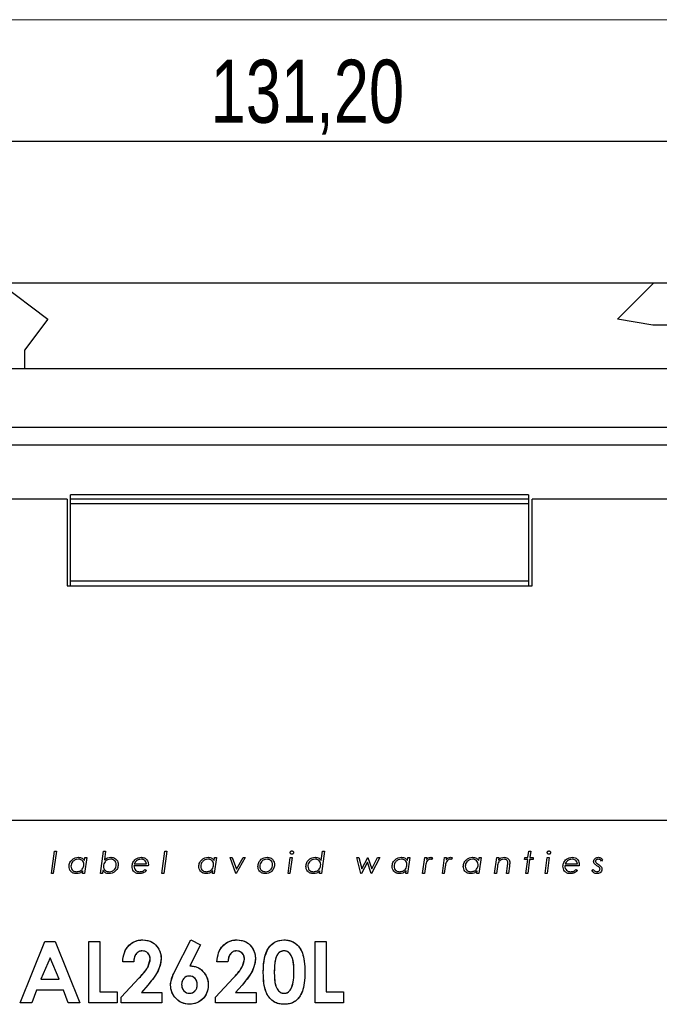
# Model space of a CAD drawing. Header units: millimetres. Extents: x -83 to 830, y 10 to 584.
# Tile 16 of 23: x 162 to 233, y 475 to 584. Entities that reach past the tile are written whole.
import ezdxf

# ---------------------------------------------------------------- set-up
doc = ezdxf.new("R2010")
doc.units = ezdxf.units.MM
doc.header["$LTSCALE"] = 2
doc.layers.add('FORMAT', color=7, linetype='Continuous')
doc.styles.add('SLDTEXTSTYLE0', font='TXT', dxfattribs={"width": 0.75})
doc.dimstyles.new('SLDDIMSTYLE0', dxfattribs={"dimtxt": 7, "dimasz": 6.604, "dimexe": 0, "dimexo": 0.0625, "dimgap": 1.75, "dimtad": 1, "dimlfac": 0.5, "dimrnd": 1e-09, "dimzin": 12, "dimdsep": 46, "dimtxsty": 'SLDTEXTSTYLE0', "dimsah": 1, "dimcen": 0.09, "dimadec": 0, "dimazin": 3, "dimtfac": 1, "dimtofl": 0, "dimtmove": 0, "dimatfit": 3, "dimfxl": 1, "dimfrac": 2, "dimtolj": 1, "dimtzin": 12, "dimarcsym": 0})
doc.dimstyles.new('SLDDIMSTYLE1', dxfattribs={"dimtxt": 7, "dimasz": 6.604, "dimexe": 0, "dimexo": 0.0625, "dimgap": 1.75, "dimtad": 1, "dimlfac": 0.5, "dimrnd": 1e-09, "dimzin": 12, "dimdsep": 46, "dimtxsty": 'SLDTEXTSTYLE0', "dimsah": 1, "dimcen": 0.09, "dimadec": 0, "dimazin": 3, "dimtfac": 1, "dimtmove": 0, "dimatfit": 0, "dimfxl": 1, "dimfrac": 2, "dimtolj": 1, "dimtzin": 12, "dimarcsym": 0})

# ---------------------------------------------------------------- blocks, each defined once
blk = doc.blocks.new('_D_2')
at = {"layer": 'FORMAT'}
for p, q in [((62.04, 523.18), (62.04, 572.54)), ((324.44, 523.18), (324.44, 572.54)), ((62.04, 570.54), (324.44, 570.54))]:
    blk.add_line(p, q, dxfattribs=at)
for points in [[(62.04, 570.54), (68.64, 569.52), (68.64, 571.55)], [(324.44, 570.54), (317.84, 571.55), (317.84, 569.52)]]:
    blk.add_solid(points, dxfattribs=at)
at = {"layer": 'FORMAT', "insert": (183.38, 579.56), "char_height": 7, "attachment_point": 1, "style": 'SLDTEXTSTYLE0'}
blk.add_mtext('131,20', dxfattribs=at)
blk = doc.blocks.new('_D_4')
at = {"layer": 'FORMAT'}
for p, q in [((108.1, 554.78), (108.1, 567.48)), ((248.54, 554.78), (106.1, 554.78)), ((108.1, 554.78), (108.1, 538.78)), ((108.1, 538.78), (108.1, 526.08))]:
    blk.add_line(p, q, dxfattribs=at)
for points in [[(108.1, 554.78), (109.11, 561.39), (107.08, 561.39)], [(108.1, 538.78), (107.08, 532.18), (109.11, 532.18)]]:
    blk.add_solid(points, dxfattribs=at)
at = {"layer": 'FORMAT', "insert": (99.07, 539.95), "char_height": 7, "attachment_point": 1, "rotation": 90, "style": 'SLDTEXTSTYLE0'}
blk.add_mtext('8,00', dxfattribs=at)

msp = doc.modelspace()

# ---------------------------------------------------------------- linework, layer by layer
at = {"color": 8, "linetype": 'Continuous', "lineweight": 18}
msp.add_line((10, 584), (830, 584), dxfattribs=at)
at = {"color": 7, "linetype": 'Continuous', "lineweight": 25}
for p, q in [((160.021, 554.785), (165.321, 550.785)), ((228.521, 550.785), (232.521, 554.785)), ((235.327, 554.785), (232.521, 554.785)), ((165.321, 550.785), (162.721, 547.34)), ((232.449, 550.105), (228.521, 550.785)), ((235.327, 550.105), (232.449, 550.105)), ((162.721, 547.34), (162.721, 545.307)), ((152.061, 545.307), (235.327, 545.307)), ((133.541, 538.785), (250.541, 538.785)), ((324.441, 536.785), (62.041, 536.785)), ((218.641, 531.285), (167.841, 531.285)), ((167.841, 530.785), (167.841, 531.285)), ((218.641, 531.285), (218.641, 530.785)), ((167.441, 530.785), (117.441, 530.785)), ((167.441, 530.785), (167.441, 521.185)), ((218.641, 530.785), (167.841, 530.785)), ((167.841, 530.285), (167.841, 530.785)), ((167.841, 521.685), (167.841, 530.285)), ((218.641, 530.285), (167.841, 530.285)), ((218.641, 530.785), (218.641, 530.285)), ((218.641, 530.285), (218.641, 521.685)), ((219.041, 521.185), (219.041, 530.785)), ((269.041, 530.785), (219.041, 530.785)), ((167.441, 521.185), (219.041, 521.185)), ((167.841, 521.185), (167.841, 521.685)), ((218.641, 521.685), (167.841, 521.685)), ((218.641, 521.685), (218.641, 521.185)), ((267.167, 495.142), (119.167, 495.142)), ((165.707, 489.281), (166.052, 491.742)), ((166.269, 491.742), (165.923, 489.281)), ((166.052, 491.742), (166.269, 491.742)), ((171.159, 489.281), (171.504, 491.742)), ((171.504, 491.742), (171.721, 491.742)), ((171.721, 491.742), (171.584, 490.766)), ((177.965, 489.281), (178.31, 491.742)), ((178.527, 491.742), (178.182, 489.281)), ((178.31, 491.742), (178.527, 491.742)), ((195.659, 490.709), (195.804, 491.742)), ((196.021, 491.742), (195.676, 489.281)), ((195.804, 491.742), (196.021, 491.742)), ((218.59, 491.035), (218.689, 491.742)), ((218.689, 491.742), (218.906, 491.742)), ((218.906, 491.742), (218.807, 491.035)), ((169.373, 490.71), (169.419, 491.035)), ((169.636, 491.035), (169.387, 489.281)), ((169.419, 491.035), (169.636, 491.035)), ((183.773, 490.71), (183.819, 491.035)), ((184.036, 491.035), (183.787, 489.281)), ((183.819, 491.035), (184.036, 491.035)), ((185.559, 491.035), (185.785, 491.035)), ((186.174, 489.281), (185.559, 491.035)), ((185.785, 491.035), (186.234, 489.753)), ((187.22, 491.035), (186.205, 489.281)), ((186.234, 489.753), (186.977, 491.035)), ((186.977, 491.035), (187.22, 491.035)), ((191.965, 489.281), (192.214, 491.035)), ((192.431, 491.035), (192.182, 489.281)), ((192.214, 491.035), (192.431, 491.035)), ((199.59, 491.035), (199.811, 491.035)), ((200.063, 489.281), (199.59, 491.035)), ((199.811, 491.035), (200.144, 489.804)), ((200.774, 490.532), (200.102, 489.281)), ((200.144, 489.804), (200.805, 491.035)), ((201.193, 489.281), (200.774, 490.532)), ((200.805, 491.035), (200.836, 491.035)), ((200.836, 491.035), (201.251, 489.789)), ((202.136, 491.035), (201.223, 489.281)), ((201.251, 489.789), (201.897, 491.035)), ((201.897, 491.035), (202.136, 491.035)), ((205.225, 490.71), (205.271, 491.035)), ((205.488, 491.035), (205.239, 489.281)), ((205.271, 491.035), (205.488, 491.035)), ((206.888, 489.281), (207.137, 491.035)), ((207.137, 491.035), (207.354, 491.035)), ((207.354, 491.035), (207.323, 490.82)), ((207.996, 491.02), (207.889, 490.816)), ((209.091, 489.281), (209.34, 491.035)), ((209.34, 491.035), (209.557, 491.035)), ((209.557, 491.035), (209.526, 490.82)), ((210.199, 491.02), (210.092, 490.816)), ((213.126, 490.71), (213.173, 491.035)), ((213.389, 491.035), (213.14, 489.281)), ((213.173, 491.035), (213.389, 491.035)), ((214.882, 489.281), (215.131, 491.035)), ((215.131, 491.035), (215.348, 491.035)), ((215.348, 491.035), (215.307, 490.746)), ((218.224, 490.819), (218.251, 491.035)), ((218.561, 490.819), (218.224, 490.819)), ((218.251, 491.035), (218.59, 491.035)), ((218.347, 489.281), (218.561, 490.819)), ((218.777, 490.819), (218.563, 489.281)), ((219.151, 490.819), (218.777, 490.819)), ((218.807, 491.035), (219.177, 491.035)), ((219.177, 491.035), (219.151, 490.819)), ((220.488, 489.281), (220.737, 491.035)), ((220.954, 491.035), (220.705, 489.281)), ((220.737, 491.035), (220.954, 491.035)), ((226.871, 490.822), (226.748, 490.638)), ((169.17, 489.281), (169.208, 489.547)), ((171.423, 489.617), (171.376, 489.281)), ((176.458, 490.112), (174.87, 490.112)), ((174.909, 490.327), (176.254, 490.327)), ((176.1, 489.712), (176.254, 489.589)), ((183.57, 489.281), (183.608, 489.547)), ((195.459, 489.281), (195.497, 489.549)), ((205.022, 489.281), (205.06, 489.547)), ((207.211, 490.027), (207.105, 489.281)), ((209.414, 490.027), (209.308, 489.281)), ((212.924, 489.281), (212.962, 489.547)), ((215.207, 490.043), (215.099, 489.281)), ((216.205, 489.281), (216.319, 490.09)), ((216.536, 490.09), (216.422, 489.281)), ((224.28, 490.112), (222.691, 490.112)), ((222.73, 490.327), (224.076, 490.327)), ((223.922, 489.712), (224.076, 489.589)), ((225.687, 489.54), (225.825, 489.704)), ((165.923, 489.281), (165.707, 489.281)), ((169.387, 489.281), (169.17, 489.281)), ((171.376, 489.281), (171.159, 489.281)), ((178.182, 489.281), (177.965, 489.281)), ((183.787, 489.281), (183.57, 489.281)), ((186.205, 489.281), (186.174, 489.281)), ((192.182, 489.281), (191.965, 489.281)), ((195.676, 489.281), (195.459, 489.281)), ((200.102, 489.281), (200.063, 489.281)), ((201.223, 489.281), (201.193, 489.281)), ((205.239, 489.281), (205.022, 489.281)), ((207.105, 489.281), (206.888, 489.281)), ((209.308, 489.281), (209.091, 489.281)), ((213.14, 489.281), (212.924, 489.281)), ((215.099, 489.281), (214.882, 489.281)), ((216.422, 489.281), (216.205, 489.281)), ((218.563, 489.281), (218.347, 489.281)), ((220.705, 489.281), (220.488, 489.281)), ((179.448, 478.508), (181.176, 481.903)), ((181.176, 481.903), (182.256, 481.355)), ((162.241, 474.929), (164.989, 481.729)), ((164.989, 481.729), (166.121, 481.729)), ((166.121, 481.729), (168.867, 474.929)), ((169.87, 481.729), (171.09, 481.729)), ((169.87, 474.929), (169.87, 481.729)), ((171.09, 481.729), (171.09, 476.149)), ((182.256, 481.355), (181.071, 479.026)), ((194.977, 481.729), (196.198, 481.729)), ((194.977, 474.929), (194.977, 481.729)), ((196.198, 481.729), (196.198, 476.149)), ((165.554, 479.905), (164.535, 477.544)), ((166.573, 477.544), (165.554, 479.905)), ((174.839, 479.462), (173.618, 479.462)), ((185.3, 479.462), (184.08, 479.462)), ((164.535, 477.544), (166.573, 477.544)), ((173.444, 475.547), (175.457, 477.69)), ((183.906, 475.547), (185.919, 477.69)), ((164.072, 476.324), (163.544, 474.929)), ((167.035, 476.324), (164.072, 476.324)), ((167.563, 474.929), (167.035, 476.324)), ((176.399, 476.875), (175.689, 476.062)), ((186.86, 476.875), (186.15, 476.062)), ((171.09, 476.149), (173.008, 476.149)), ((173.008, 476.149), (173.008, 474.929)), ((173.444, 474.929), (173.444, 475.547)), ((175.689, 476.062), (177.977, 476.062)), ((177.977, 476.062), (177.977, 474.929)), ((183.906, 474.929), (183.906, 475.547)), ((186.15, 476.062), (188.439, 476.062)), ((188.439, 476.062), (188.439, 474.929)), ((196.198, 476.149), (198.116, 476.149)), ((198.116, 476.149), (198.116, 474.929)), ((163.544, 474.929), (162.241, 474.929)), ((168.867, 474.929), (167.563, 474.929)), ((173.008, 474.929), (169.87, 474.929)), ((177.977, 474.929), (173.444, 474.929)), ((188.439, 474.929), (183.906, 474.929)), ((198.116, 474.929), (194.977, 474.929))]:
    msp.add_line(p, q, dxfattribs=at)
at = {"color": 7, "linetype": 'Continuous', "flags": 128}
for points in [[(174.839, 479.462), (173.618, 479.462), (173.618, 479.462), (173.639, 479.739), (173.678, 480), (173.734, 480.247), (173.808, 480.478), (173.899, 480.693), (174.008, 480.895), (174.135, 481.08), (174.279, 481.251), (174.437, 481.403), (174.606, 481.537), (174.787, 481.648), (174.978, 481.74), (175.179, 481.812), (175.392, 481.862), (175.615, 481.893), (175.85, 481.903), (175.85, 481.903), (176.137, 481.887), (176.407, 481.838), (176.659, 481.755), (176.893, 481.639), (177.108, 481.492), (177.302, 481.316), (177.471, 481.11), (177.618, 480.876), (177.738, 480.627), (177.822, 480.375), (177.874, 480.12), (177.89, 479.864), (177.89, 479.864), (177.885, 479.709), (177.87, 479.552), (177.845, 479.391), (177.81, 479.228), (177.765, 479.062), (177.71, 478.893), (177.645, 478.72), (177.57, 478.545), (177.481, 478.365), (177.377, 478.176), (177.255, 477.98), (177.118, 477.776), (176.962, 477.562), (176.791, 477.341), (176.603, 477.112), (176.399, 476.875), (176.399, 476.875), (175.689, 476.062), (175.689, 476.062), (177.977, 476.062), (177.977, 476.062), (177.977, 474.929), (177.977, 474.929), (173.444, 474.929), (173.444, 474.929), (173.444, 475.547), (173.444, 475.547), (175.457, 477.69), (175.457, 477.69), (175.632, 477.878), (175.792, 478.056), (175.937, 478.225), (176.065, 478.386), (176.179, 478.536), (176.277, 478.676), (176.36, 478.808), (176.429, 478.929), (176.533, 479.158), (176.61, 479.376), (176.655, 479.583), (176.67, 479.778), (176.67, 479.778), (176.655, 479.966), (176.607, 480.136), (176.529, 480.29), (176.42, 480.426), (176.287, 480.538), (176.137, 480.618), (175.967, 480.666), (175.78, 480.683), (175.78, 480.683), (175.683, 480.677), (175.591, 480.662), (175.502, 480.636), (175.418, 480.601), (175.337, 480.554), (175.261, 480.497), (175.189, 480.431), (175.121, 480.354), (175.058, 480.268), (175.004, 480.176), (174.957, 480.075), (174.918, 479.967), (174.887, 479.852), (174.863, 479.729), (174.847, 479.6), (174.839, 479.462)], [(181.176, 481.903), (182.256, 481.355), (182.256, 481.355), (181.071, 479.026), (181.071, 479.026), (181.281, 479.017), (181.482, 478.988), (181.676, 478.939), (181.861, 478.872), (182.038, 478.785), (182.208, 478.679), (182.369, 478.552), (182.523, 478.408), (182.663, 478.248), (182.784, 478.079), (182.888, 477.902), (182.971, 477.714), (183.036, 477.518), (183.084, 477.311), (183.111, 477.096), (183.121, 476.871), (183.121, 476.871), (183.111, 476.655), (183.083, 476.445), (183.035, 476.245), (182.968, 476.054), (182.883, 475.87), (182.778, 475.694), (182.654, 475.528), (182.511, 475.37), (182.354, 475.226), (182.191, 475.1), (182.019, 474.995), (181.839, 474.908), (181.651, 474.841), (181.455, 474.792), (181.251, 474.764), (181.039, 474.754), (181.039, 474.754), (180.819, 474.764), (180.608, 474.795), (180.406, 474.846), (180.213, 474.916), (180.03, 475.006), (179.856, 475.118), (179.692, 475.249), (179.537, 475.4), (179.397, 475.565), (179.274, 475.735), (179.171, 475.911), (179.086, 476.093), (179.021, 476.281), (178.974, 476.475), (178.946, 476.675), (178.936, 476.881), (178.936, 476.881), (178.942, 477.04), (178.959, 477.199), (178.988, 477.359), (179.028, 477.52), (179.053, 477.605), (179.087, 477.702), (179.13, 477.81), (179.179, 477.928), (179.235, 478.056), (179.299, 478.197), (179.369, 478.346), (179.448, 478.508), (179.448, 478.508), (181.176, 481.903)], [(185.3, 479.462), (184.08, 479.462), (184.08, 479.462), (184.1, 479.739), (184.14, 480), (184.196, 480.247), (184.269, 480.478), (184.36, 480.693), (184.469, 480.895), (184.596, 481.08), (184.741, 481.251), (184.899, 481.403), (185.067, 481.537), (185.249, 481.648), (185.439, 481.74), (185.641, 481.812), (185.853, 481.862), (186.077, 481.893), (186.311, 481.903), (186.311, 481.903), (186.599, 481.887), (186.868, 481.838), (187.12, 481.755), (187.355, 481.639), (187.57, 481.492), (187.763, 481.316), (187.932, 481.11), (188.079, 480.876), (188.199, 480.627), (188.284, 480.375), (188.335, 480.12), (188.352, 479.864), (188.352, 479.864), (188.346, 479.709), (188.331, 479.552), (188.307, 479.391), (188.271, 479.228), (188.226, 479.062), (188.172, 478.893), (188.106, 478.72), (188.032, 478.545), (187.943, 478.365), (187.838, 478.176), (187.717, 477.98), (187.579, 477.776), (187.424, 477.562), (187.252, 477.341), (187.064, 477.112), (186.86, 476.875), (186.86, 476.875), (186.15, 476.062), (186.15, 476.062), (188.439, 476.062), (188.439, 476.062), (188.439, 474.929), (188.439, 474.929), (183.906, 474.929), (183.906, 474.929), (183.906, 475.547), (183.906, 475.547), (185.919, 477.69), (185.919, 477.69), (186.093, 477.878), (186.254, 478.056), (186.398, 478.225), (186.526, 478.386), (186.641, 478.536), (186.739, 478.676), (186.822, 478.808), (186.89, 478.929), (186.995, 479.158), (187.071, 479.376), (187.116, 479.583), (187.131, 479.778), (187.131, 479.778), (187.116, 479.966), (187.068, 480.136), (186.991, 480.29), (186.882, 480.426), (186.748, 480.538), (186.599, 480.618), (186.428, 480.666), (186.242, 480.683), (186.242, 480.683), (186.145, 480.677), (186.052, 480.662), (185.964, 480.636), (185.879, 480.601), (185.799, 480.554), (185.723, 480.497), (185.65, 480.431), (185.582, 480.354), (185.52, 480.268), (185.465, 480.176), (185.419, 480.075), (185.379, 479.967), (185.348, 479.852), (185.325, 479.729), (185.309, 479.6), (185.3, 479.462)], [(191.513, 481.903), (191.69, 481.898), (191.861, 481.88), (192.025, 481.851), (192.183, 481.812), (192.336, 481.76), (192.482, 481.697), (192.621, 481.622), (192.754, 481.537), (192.881, 481.44), (193.001, 481.33), (193.112, 481.208), (193.216, 481.075), (193.313, 480.929), (193.403, 480.771), (193.484, 480.602), (193.559, 480.42), (193.626, 480.222), (193.683, 480.007), (193.732, 479.773), (193.773, 479.521), (193.804, 479.249), (193.826, 478.959), (193.84, 478.652), (193.844, 478.326), (193.844, 478.326), (193.84, 477.996), (193.826, 477.686), (193.803, 477.394), (193.772, 477.12), (193.731, 476.867), (193.682, 476.631), (193.623, 476.413), (193.555, 476.216), (193.48, 476.033), (193.399, 475.864), (193.31, 475.706), (193.217, 475.562), (193.117, 475.43), (193.01, 475.31), (192.897, 475.204), (192.779, 475.108), (192.653, 475.025), (192.52, 474.953), (192.378, 474.893), (192.228, 474.843), (192.07, 474.805), (191.904, 474.776), (191.731, 474.76), (191.549, 474.754), (191.549, 474.754), (191.366, 474.76), (191.192, 474.776), (191.026, 474.805), (190.866, 474.843), (190.714, 474.893), (190.568, 474.955), (190.43, 475.027), (190.301, 475.11), (190.178, 475.205), (190.063, 475.311), (189.952, 475.43), (189.85, 475.559), (189.755, 475.7), (189.666, 475.852), (189.584, 476.017), (189.51, 476.193), (189.443, 476.385), (189.384, 476.595), (189.335, 476.825), (189.296, 477.074), (189.264, 477.342), (189.241, 477.63), (189.228, 477.936), (189.223, 478.262), (189.223, 478.262), (189.232, 478.714), (189.259, 479.134), (189.302, 479.522), (189.364, 479.877), (189.441, 480.2), (189.538, 480.492), (189.651, 480.751), (189.782, 480.978), (189.782, 480.978), (189.945, 481.195), (190.124, 481.383), (190.317, 481.542), (190.526, 481.671), (190.75, 481.774), (190.989, 481.846), (191.244, 481.888), (191.513, 481.903)], [(164.989, 481.729), (166.121, 481.729), (166.121, 481.729), (168.867, 474.929), (168.867, 474.929), (167.563, 474.929), (167.563, 474.929), (167.035, 476.324), (167.035, 476.324), (164.072, 476.324), (164.072, 476.324), (163.544, 474.929), (163.544, 474.929), (162.241, 474.929), (162.241, 474.929), (164.989, 481.729)], [(169.87, 481.729), (171.09, 481.729), (171.09, 481.729), (171.09, 476.149), (171.09, 476.149), (173.008, 476.149), (173.008, 476.149), (173.008, 474.929), (173.008, 474.929), (169.87, 474.929), (169.87, 474.929), (169.87, 481.729)], [(191.543, 480.683), (191.384, 480.669), (191.235, 480.629), (191.094, 480.564), (190.963, 480.471), (190.902, 480.414), (190.844, 480.347), (190.79, 480.271), (190.741, 480.185), (190.695, 480.09), (190.651, 479.986), (190.613, 479.872), (190.577, 479.748), (190.546, 479.613), (190.519, 479.462), (190.496, 479.297), (190.478, 479.117), (190.463, 478.923), (190.452, 478.713), (190.447, 478.488), (190.444, 478.248), (190.444, 478.248), (190.449, 477.938), (190.463, 477.653), (190.488, 477.393), (190.52, 477.159), (190.564, 476.947), (190.616, 476.762), (190.678, 476.601), (190.749, 476.467), (190.828, 476.351), (190.914, 476.251), (191.004, 476.167), (191.101, 476.097), (191.203, 476.044), (191.31, 476.006), (191.425, 475.983), (191.543, 475.975), (191.543, 475.975), (191.658, 475.982), (191.765, 476.003), (191.867, 476.04), (191.964, 476.092), (192.054, 476.157), (192.139, 476.238), (192.216, 476.333), (192.288, 476.442), (192.288, 476.442), (192.367, 476.595), (192.435, 476.77), (192.493, 476.971), (192.54, 477.194), (192.576, 477.442), (192.603, 477.713), (192.618, 478.007), (192.623, 478.326), (192.623, 478.326), (192.619, 478.647), (192.604, 478.944), (192.581, 479.214), (192.549, 479.458), (192.506, 479.676), (192.455, 479.868), (192.393, 480.034), (192.322, 480.174), (192.245, 480.293), (192.16, 480.396), (192.072, 480.484), (191.978, 480.556), (191.877, 480.612), (191.771, 480.651), (191.66, 480.674), (191.543, 480.683)], [(194.977, 481.729), (196.198, 481.729), (196.198, 481.729), (196.198, 476.149), (196.198, 476.149), (198.116, 476.149), (198.116, 476.149), (198.116, 474.929), (198.116, 474.929), (194.977, 474.929), (194.977, 474.929), (194.977, 481.729)], [(165.554, 479.905), (164.535, 477.544), (164.535, 477.544), (166.573, 477.544), (166.573, 477.544), (165.554, 479.905)], [(181.012, 477.893), (180.838, 477.876), (180.679, 477.825), (180.534, 477.74), (180.403, 477.62), (180.296, 477.476), (180.218, 477.315), (180.172, 477.137), (180.157, 476.941), (180.157, 476.941), (180.173, 476.744), (180.221, 476.565), (180.301, 476.4), (180.414, 476.253), (180.549, 476.131), (180.695, 476.044), (180.85, 475.993), (181.016, 475.975), (181.016, 475.975), (181.192, 475.993), (181.354, 476.043), (181.504, 476.129), (181.64, 476.249), (181.755, 476.394), (181.835, 476.559), (181.884, 476.74), (181.9, 476.941), (181.9, 476.941), (181.884, 477.137), (181.838, 477.315), (181.757, 477.476), (181.647, 477.62), (181.512, 477.74), (181.362, 477.825), (181.195, 477.876), (181.012, 477.893)]]:
    msp.add_lwpolyline(points, dxfattribs=at)
at = {"color": 7, "linetype": 'Continuous', "lineweight": 25}
for points, knots in [([(192.211, 491.589), (192.214, 491.616), (192.221, 491.67), (192.271, 491.73), (192.331, 491.768), (192.374, 491.771), (192.396, 491.773)], [0, 0, 0, 0, 0.2796704, 0.5591129, 0.7795396, 1, 1, 1, 1]), ([(192.396, 491.773), (192.423, 491.77), (192.478, 491.764), (192.537, 491.713), (192.575, 491.653), (192.579, 491.61), (192.58, 491.589)], [0, 0, 0, 0, 0.2794477, 0.5593194, 0.7796101, 1, 1, 1, 1]), ([(220.734, 491.589), (220.737, 491.616), (220.744, 491.67), (220.794, 491.73), (220.855, 491.768), (220.897, 491.771), (220.919, 491.773)], [0, 0, 0, 0, 0.279649, 0.5591339, 0.7794545, 1, 1, 1, 1]), ([(220.919, 491.773), (220.946, 491.77), (221.001, 491.764), (221.06, 491.713), (221.098, 491.653), (221.102, 491.61), (221.104, 491.589)], [0, 0, 0, 0, 0.2794558, 0.5592544, 0.7796038, 1, 1, 1, 1]), ([(167.664, 490.061), (167.683, 490.211), (167.721, 490.51), (168.008, 490.831), (168.339, 491.034), (168.574, 491.055), (168.692, 491.065)], [0, 0, 0, 0, 0.27935249, 0.55920471, 0.77957866, 1, 1, 1, 1]), ([(168.677, 490.85), (168.561, 490.837), (168.327, 490.81), (168.066, 490.6), (167.903, 490.342), (167.887, 490.159), (167.879, 490.067)], [0, 0, 0, 0, 0.279629, 0.5594018, 0.7796055, 1, 1, 1, 1]), ([(169.309, 490.265), (169.299, 490.356), (169.28, 490.538), (169.103, 490.734), (168.891, 490.836), (168.749, 490.846), (168.677, 490.85)], [0, 0, 0, 0, 0.27956428, 0.55877032, 0.7791294, 1, 1, 1, 1]), ([(168.692, 491.065), (168.847, 491.049), (169.124, 491.02), (169.297, 490.805), (169.373, 490.71)], [0, 0, 0, 0, 0.5592973, 1, 1, 1, 1]), ([(172.282, 490.85), (172.165, 490.837), (171.931, 490.812), (171.664, 490.603), (171.511, 490.337), (171.493, 490.153), (171.485, 490.061)], [0, 0, 0, 0, 0.2799291, 0.5590955, 0.7794831, 1, 1, 1, 1]), ([(171.584, 490.766), (171.699, 490.862), (171.905, 491.032), (172.169, 491.055), (172.286, 491.065)], [0, 0, 0, 0, 0.559375, 1, 1, 1, 1]), ([(172.913, 490.249), (172.904, 490.341), (172.886, 490.525), (172.713, 490.729), (172.499, 490.836), (172.355, 490.845), (172.282, 490.85)], [0, 0, 0, 0, 0.2798119, 0.5589107, 0.7791826, 1, 1, 1, 1]), ([(172.286, 491.065), (172.409, 491.054), (172.655, 491.032), (172.94, 490.821), (173.106, 490.544), (173.121, 490.351), (173.128, 490.254)], [0, 0, 0, 0, 0.2800726, 0.5594039, 0.7795034, 1, 1, 1, 1]), ([(174.654, 490.067), (174.676, 490.215), (174.72, 490.511), (174.996, 490.84), (175.333, 491.032), (175.566, 491.054), (175.683, 491.065)], [0, 0, 0, 0, 0.2793316, 0.5591051, 0.7795537, 1, 1, 1, 1]), ([(175.672, 490.85), (175.579, 490.843), (175.394, 490.828), (175.163, 490.7), (174.995, 490.528), (174.937, 490.394), (174.909, 490.327)], [0, 0, 0, 0, 0.2799669, 0.5596802, 0.7797909, 1, 1, 1, 1]), ([(176.254, 490.327), (176.242, 490.409), (176.218, 490.572), (176.055, 490.745), (175.865, 490.838), (175.736, 490.846), (175.672, 490.85)], [0, 0, 0, 0, 0.2795296, 0.5588429, 0.7792314, 1, 1, 1, 1]), ([(175.683, 491.065), (175.801, 491.053), (176.037, 491.029), (176.3, 490.813), (176.449, 490.545), (176.463, 490.36), (176.47, 490.267)], [0, 0, 0, 0, 0.2797241, 0.5591578, 0.7793991, 1, 1, 1, 1]), ([(182.064, 490.061), (182.083, 490.211), (182.121, 490.51), (182.408, 490.831), (182.739, 491.034), (182.974, 491.055), (183.092, 491.065)], [0, 0, 0, 0, 0.27935218, 0.55920409, 0.77956963, 1, 1, 1, 1]), ([(183.077, 490.85), (182.961, 490.837), (182.727, 490.81), (182.466, 490.6), (182.303, 490.342), (182.287, 490.159), (182.279, 490.067)], [0, 0, 0, 0, 0.27964132, 0.55940509, 0.77960306, 1, 1, 1, 1]), ([(183.709, 490.265), (183.699, 490.356), (183.68, 490.538), (183.503, 490.734), (183.291, 490.836), (183.149, 490.846), (183.077, 490.85)], [0, 0, 0, 0, 0.2795671, 0.5587659, 0.7791272, 1, 1, 1, 1]), ([(183.092, 491.065), (183.247, 491.049), (183.524, 491.02), (183.697, 490.805), (183.773, 490.71)], [0, 0, 0, 0, 0.5592973, 1, 1, 1, 1]), ([(188.624, 490.058), (188.642, 490.207), (188.68, 490.506), (188.956, 490.84), (189.295, 491.033), (189.53, 491.054), (189.648, 491.065)], [0, 0, 0, 0, 0.2795683, 0.5590519, 0.7795182, 1, 1, 1, 1]), ([(189.641, 490.85), (189.525, 490.836), (189.293, 490.809), (189.02, 490.612), (188.864, 490.348), (188.847, 490.165), (188.839, 490.074)], [0, 0, 0, 0, 0.2798817, 0.5593321, 0.7795849, 1, 1, 1, 1]), ([(190.254, 490.245), (190.245, 490.335), (190.227, 490.516), (190.063, 490.722), (189.854, 490.832), (189.712, 490.844), (189.641, 490.85)], [0, 0, 0, 0, 0.2798525, 0.5589524, 0.7793777, 1, 1, 1, 1]), ([(189.648, 491.065), (189.769, 491.052), (190.013, 491.024), (190.291, 490.807), (190.446, 490.528), (190.462, 490.336), (190.47, 490.24)], [0, 0, 0, 0, 0.2798322, 0.5591776, 0.7794562, 1, 1, 1, 1]), ([(192.396, 491.404), (192.369, 491.407), (192.314, 491.413), (192.253, 491.463), (192.217, 491.524), (192.213, 491.567), (192.211, 491.589)], [0, 0, 0, 0, 0.2797033, 0.559318, 0.7796025, 1, 1, 1, 1]), ([(192.58, 491.589), (192.577, 491.561), (192.571, 491.507), (192.521, 491.446), (192.46, 491.41), (192.417, 491.406), (192.396, 491.404)], [0, 0, 0, 0, 0.2795342, 0.5594633, 0.7797189, 1, 1, 1, 1]), ([(193.953, 490.061), (193.971, 490.21), (194.009, 490.508), (194.293, 490.829), (194.622, 491.033), (194.856, 491.055), (194.973, 491.065)], [0, 0, 0, 0, 0.27939485, 0.55927166, 0.77960837, 1, 1, 1, 1]), ([(194.966, 490.85), (194.85, 490.837), (194.616, 490.81), (194.355, 490.6), (194.192, 490.342), (194.176, 490.159), (194.168, 490.067)], [0, 0, 0, 0, 0.2796549, 0.5594438, 0.7796472, 1, 1, 1, 1]), ([(195.597, 490.264), (195.587, 490.355), (195.568, 490.537), (195.392, 490.734), (195.18, 490.836), (195.037, 490.845), (194.966, 490.85)], [0, 0, 0, 0, 0.2795784, 0.5587764, 0.7791651, 1, 1, 1, 1]), ([(194.973, 491.065), (195.128, 491.048), (195.406, 491.016), (195.582, 490.803), (195.659, 490.709)], [0, 0, 0, 0, 0.5587734, 1, 1, 1, 1]), ([(203.516, 490.061), (203.535, 490.211), (203.573, 490.51), (203.86, 490.831), (204.192, 491.034), (204.427, 491.055), (204.544, 491.065)], [0, 0, 0, 0, 0.27935218, 0.55920409, 0.77956963, 1, 1, 1, 1]), ([(204.53, 490.85), (204.413, 490.837), (204.18, 490.81), (203.918, 490.6), (203.755, 490.342), (203.739, 490.159), (203.731, 490.067)], [0, 0, 0, 0, 0.27964132, 0.55940509, 0.77960306, 1, 1, 1, 1]), ([(205.161, 490.265), (205.152, 490.356), (205.132, 490.538), (204.955, 490.734), (204.743, 490.836), (204.601, 490.846), (204.53, 490.85)], [0, 0, 0, 0, 0.2795671, 0.5587659, 0.7791272, 1, 1, 1, 1]), ([(204.544, 491.065), (204.699, 491.049), (204.976, 491.02), (205.149, 490.805), (205.225, 490.71)], [0, 0, 0, 0, 0.5592973, 1, 1, 1, 1]), ([(207.75, 490.85), (207.705, 490.845), (207.615, 490.834), (207.459, 490.739), (207.269, 490.477), (207.234, 490.207), (207.211, 490.027)], [0, 0, 0, 0, 0.1249611, 0.2502459, 0.4992922, 1, 1, 1, 1]), ([(207.323, 490.82), (207.398, 490.895), (207.53, 491.031), (207.717, 491.055), (207.799, 491.065)], [0, 0, 0, 0, 0.5595792, 1, 1, 1, 1]), ([(207.889, 490.816), (207.863, 490.826), (207.819, 490.843), (207.771, 490.848), (207.75, 490.85)], [0, 0, 0, 0, 0.5604277, 1, 1, 1, 1]), ([(207.799, 491.065), (207.837, 491.062), (207.905, 491.057), (207.968, 491.031), (207.996, 491.02)], [0, 0, 0, 0, 0.5597741, 1, 1, 1, 1]), ([(209.953, 490.85), (209.908, 490.845), (209.818, 490.834), (209.662, 490.739), (209.472, 490.477), (209.437, 490.207), (209.414, 490.027)], [0, 0, 0, 0, 0.1249611, 0.2502459, 0.4992922, 1, 1, 1, 1]), ([(209.526, 490.82), (209.601, 490.895), (209.733, 491.031), (209.92, 491.055), (210.002, 491.065)], [0, 0, 0, 0, 0.5595792, 1, 1, 1, 1]), ([(210.092, 490.816), (210.067, 490.826), (210.022, 490.843), (209.974, 490.848), (209.953, 490.85)], [0, 0, 0, 0, 0.5604277, 1, 1, 1, 1]), ([(210.002, 491.065), (210.04, 491.062), (210.108, 491.057), (210.171, 491.031), (210.199, 491.02)], [0, 0, 0, 0, 0.5597741, 1, 1, 1, 1]), ([(211.417, 490.061), (211.436, 490.211), (211.475, 490.51), (211.762, 490.831), (212.093, 491.034), (212.328, 491.055), (212.446, 491.065)], [0, 0, 0, 0, 0.2793476, 0.559195, 0.7795732, 1, 1, 1, 1]), ([(212.431, 490.85), (212.315, 490.837), (212.081, 490.81), (211.82, 490.6), (211.657, 490.342), (211.641, 490.159), (211.633, 490.067)], [0, 0, 0, 0, 0.279636, 0.5594135, 0.7796073, 1, 1, 1, 1]), ([(213.063, 490.265), (213.053, 490.356), (213.034, 490.538), (212.856, 490.734), (212.645, 490.836), (212.502, 490.846), (212.431, 490.85)], [0, 0, 0, 0, 0.27957007, 0.55879196, 0.77915561, 1, 1, 1, 1]), ([(212.446, 491.065), (212.601, 491.049), (212.878, 491.02), (213.05, 490.805), (213.126, 490.71)], [0, 0, 0, 0, 0.5592813, 1, 1, 1, 1]), ([(215.934, 490.85), (215.82, 490.836), (215.594, 490.809), (215.277, 490.517), (215.233, 490.223), (215.207, 490.043)], [0, 0, 0, 0, 0.2800736, 0.5590884, 1, 1, 1, 1]), ([(215.307, 490.746), (215.408, 490.846), (215.589, 491.024), (215.839, 491.053), (215.949, 491.065)], [0, 0, 0, 0, 0.5599248, 1, 1, 1, 1]), ([(216.356, 490.465), (216.349, 490.526), (216.336, 490.647), (216.217, 490.776), (216.076, 490.842), (215.981, 490.847), (215.934, 490.85)], [0, 0, 0, 0, 0.27951941, 0.5586527, 0.779069, 1, 1, 1, 1]), ([(215.949, 491.065), (216.04, 491.058), (216.223, 491.044), (216.44, 490.891), (216.559, 490.682), (216.569, 490.538), (216.574, 490.466)], [0, 0, 0, 0, 0.2802751, 0.5594691, 0.7794006, 1, 1, 1, 1]), ([(220.919, 491.404), (220.892, 491.407), (220.837, 491.413), (220.776, 491.463), (220.74, 491.524), (220.736, 491.567), (220.734, 491.589)], [0, 0, 0, 0, 0.2797855, 0.5593816, 0.7796007, 1, 1, 1, 1]), ([(221.104, 491.589), (221.1, 491.561), (221.094, 491.507), (221.044, 491.446), (220.983, 491.41), (220.94, 491.406), (220.919, 491.404)], [0, 0, 0, 0, 0.2795342, 0.5594633, 0.7797189, 1, 1, 1, 1]), ([(222.476, 490.067), (222.498, 490.215), (222.542, 490.511), (222.818, 490.84), (223.154, 491.032), (223.388, 491.054), (223.505, 491.065)], [0, 0, 0, 0, 0.2793362, 0.5591143, 0.77955, 1, 1, 1, 1]), ([(223.494, 490.85), (223.401, 490.843), (223.216, 490.828), (222.985, 490.7), (222.817, 490.528), (222.759, 490.394), (222.73, 490.327)], [0, 0, 0, 0, 0.2799942, 0.559705, 0.779793, 1, 1, 1, 1]), ([(224.076, 490.327), (224.064, 490.409), (224.039, 490.572), (223.877, 490.745), (223.686, 490.838), (223.558, 490.846), (223.494, 490.85)], [0, 0, 0, 0, 0.2795328, 0.558872, 0.779263, 1, 1, 1, 1]), ([(223.505, 491.065), (223.623, 491.053), (223.858, 491.029), (224.122, 490.813), (224.271, 490.545), (224.284, 490.36), (224.291, 490.267)], [0, 0, 0, 0, 0.279743, 0.5591535, 0.7794026, 1, 1, 1, 1]), ([(225.879, 490.601), (225.889, 490.674), (225.91, 490.821), (226.062, 490.972), (226.233, 491.054), (226.349, 491.062), (226.406, 491.065)], [0, 0, 0, 0, 0.2789497, 0.5586385, 0.7791132, 1, 1, 1, 1]), ([(225.951, 490.381), (225.927, 490.419), (225.886, 490.487), (225.881, 490.566), (225.879, 490.601)], [0, 0, 0, 0, 0.5596097, 1, 1, 1, 1]), ([(226.385, 490.85), (226.346, 490.847), (226.268, 490.84), (226.177, 490.78), (226.108, 490.705), (226.099, 490.644), (226.094, 490.614)], [0, 0, 0, 0, 0.280403, 0.5603818, 0.7807063, 1, 1, 1, 1]), ([(226.094, 490.614), (226.098, 490.587), (226.104, 490.538), (226.133, 490.499), (226.146, 490.482)], [0, 0, 0, 0, 0.5589751, 1, 1, 1, 1]), ([(226.748, 490.638), (226.694, 490.703), (226.598, 490.819), (226.45, 490.841), (226.385, 490.85)], [0, 0, 0, 0, 0.5604652, 1, 1, 1, 1]), ([(226.406, 491.065), (226.457, 491.062), (226.559, 491.055), (226.729, 490.98), (226.817, 490.882), (226.871, 490.822)], [0, 0, 0, 0, 0.2802348, 0.5601897, 1, 1, 1, 1]), ([(168.5, 489.25), (168.377, 489.261), (168.132, 489.284), (167.848, 489.496), (167.686, 489.772), (167.671, 489.965), (167.664, 490.061)], [0, 0, 0, 0, 0.2800227, 0.5593957, 0.7794738, 1, 1, 1, 1]), ([(167.879, 490.067), (167.888, 489.975), (167.906, 489.79), (168.08, 489.586), (168.294, 489.479), (168.438, 489.47), (168.511, 489.465)], [0, 0, 0, 0, 0.2797774, 0.5588362, 0.7791962, 1, 1, 1, 1]), ([(169.208, 489.547), (169.091, 489.453), (168.882, 489.284), (168.617, 489.261), (168.5, 489.25)], [0, 0, 0, 0, 0.5594759, 1, 1, 1, 1]), ([(168.511, 489.465), (168.629, 489.478), (168.865, 489.505), (169.132, 489.718), (169.283, 489.987), (169.301, 490.173), (169.309, 490.265)], [0, 0, 0, 0, 0.2798486, 0.5590002, 0.7794569, 1, 1, 1, 1]), ([(172.1, 489.25), (172.025, 489.255), (171.874, 489.264), (171.615, 489.364), (171.496, 489.522), (171.423, 489.617)], [0, 0, 0, 0, 0.2810771, 0.5617262, 1, 1, 1, 1]), ([(171.485, 490.061), (171.494, 489.97), (171.514, 489.787), (171.688, 489.586), (171.9, 489.479), (172.043, 489.47), (172.115, 489.465)], [0, 0, 0, 0, 0.2796664, 0.5587988, 0.7791704, 1, 1, 1, 1]), ([(173.128, 490.254), (173.109, 490.105), (173.071, 489.806), (172.784, 489.484), (172.453, 489.282), (172.218, 489.261), (172.1, 489.25)], [0, 0, 0, 0, 0.2793459, 0.5592011, 0.7796093, 1, 1, 1, 1]), ([(172.115, 489.465), (172.232, 489.479), (172.465, 489.505), (172.727, 489.715), (172.889, 489.974), (172.905, 490.157), (172.913, 490.249)], [0, 0, 0, 0, 0.2796289, 0.5594485, 0.7796656, 1, 1, 1, 1]), ([(175.479, 489.25), (175.356, 489.259), (175.11, 489.276), (174.834, 489.501), (174.681, 489.78), (174.663, 489.972), (174.654, 490.067)], [0, 0, 0, 0, 0.2803641, 0.5587588, 0.7794314, 1, 1, 1, 1]), ([(174.87, 490.112), (174.874, 490.013), (174.881, 489.837), (174.988, 489.699), (175.035, 489.638)], [0, 0, 0, 0, 0.5602689, 1, 1, 1, 1]), ([(175.035, 489.638), (175.11, 489.581), (175.245, 489.478), (175.413, 489.469), (175.487, 489.465)], [0, 0, 0, 0, 0.5583554, 1, 1, 1, 1]), ([(176.254, 489.589), (176.129, 489.48), (175.904, 489.285), (175.609, 489.261), (175.479, 489.25)], [0, 0, 0, 0, 0.5585021, 1, 1, 1, 1]), ([(175.487, 489.465), (175.617, 489.477), (175.848, 489.496), (176.023, 489.646), (176.1, 489.712)], [0, 0, 0, 0, 0.5600639, 1, 1, 1, 1]), ([(176.47, 490.267), (176.469, 490.238), (176.467, 490.186), (176.461, 490.134), (176.458, 490.112)], [0, 0, 0, 0, 0.5599701, 1, 1, 1, 1]), ([(182.9, 489.25), (182.777, 489.261), (182.532, 489.284), (182.248, 489.496), (182.086, 489.772), (182.071, 489.965), (182.064, 490.061)], [0, 0, 0, 0, 0.2800243, 0.5593988, 0.7794726, 1, 1, 1, 1]), ([(182.279, 490.067), (182.288, 489.975), (182.306, 489.79), (182.48, 489.586), (182.694, 489.479), (182.838, 489.47), (182.911, 489.465)], [0, 0, 0, 0, 0.27977562, 0.55883564, 0.77921034, 1, 1, 1, 1]), ([(183.608, 489.547), (183.491, 489.453), (183.282, 489.284), (183.017, 489.261), (182.9, 489.25)], [0, 0, 0, 0, 0.5594584, 1, 1, 1, 1]), ([(182.911, 489.465), (183.029, 489.478), (183.265, 489.505), (183.532, 489.718), (183.683, 489.987), (183.701, 490.173), (183.709, 490.265)], [0, 0, 0, 0, 0.2798586, 0.5589991, 0.7794601, 1, 1, 1, 1]), ([(189.447, 489.25), (189.326, 489.262), (189.083, 489.285), (188.806, 489.499), (188.646, 489.772), (188.631, 489.962), (188.624, 490.058)], [0, 0, 0, 0, 0.2799838, 0.5593577, 0.7794816, 1, 1, 1, 1]), ([(188.839, 490.074), (188.848, 489.981), (188.867, 489.796), (189.04, 489.59), (189.254, 489.48), (189.399, 489.47), (189.472, 489.465)], [0, 0, 0, 0, 0.2798251, 0.5589701, 0.779275, 1, 1, 1, 1]), ([(190.47, 490.24), (190.451, 490.092), (190.412, 489.795), (190.138, 489.463), (189.798, 489.277), (189.564, 489.259), (189.447, 489.25)], [0, 0, 0, 0, 0.2795284, 0.5590751, 0.7793958, 1, 1, 1, 1]), ([(189.472, 489.465), (189.587, 489.478), (189.818, 489.502), (190.079, 489.712), (190.228, 489.973), (190.245, 490.154), (190.254, 490.245)], [0, 0, 0, 0, 0.2798351, 0.5590675, 0.7795745, 1, 1, 1, 1]), ([(194.787, 489.25), (194.665, 489.261), (194.42, 489.284), (194.137, 489.497), (193.975, 489.773), (193.96, 489.965), (193.953, 490.061)], [0, 0, 0, 0, 0.2800256, 0.5593533, 0.7794535, 1, 1, 1, 1]), ([(194.168, 490.067), (194.177, 489.975), (194.195, 489.79), (194.369, 489.586), (194.582, 489.479), (194.727, 489.47), (194.799, 489.465)], [0, 0, 0, 0, 0.2798189, 0.5588848, 0.7792424, 1, 1, 1, 1]), ([(195.497, 489.549), (195.38, 489.454), (195.171, 489.285), (194.905, 489.261), (194.787, 489.25)], [0, 0, 0, 0, 0.5595522, 1, 1, 1, 1]), ([(194.799, 489.465), (194.917, 489.478), (195.153, 489.505), (195.42, 489.718), (195.571, 489.986), (195.588, 490.171), (195.597, 490.264)], [0, 0, 0, 0, 0.2798309, 0.5589936, 0.77948, 1, 1, 1, 1]), ([(204.352, 489.25), (204.229, 489.261), (203.984, 489.284), (203.701, 489.496), (203.538, 489.772), (203.523, 489.965), (203.516, 490.061)], [0, 0, 0, 0, 0.2800243, 0.5593988, 0.7794726, 1, 1, 1, 1]), ([(203.731, 490.067), (203.74, 489.975), (203.758, 489.79), (203.932, 489.586), (204.146, 489.479), (204.291, 489.47), (204.363, 489.465)], [0, 0, 0, 0, 0.27977562, 0.55883564, 0.77921034, 1, 1, 1, 1]), ([(205.06, 489.547), (204.943, 489.453), (204.734, 489.284), (204.469, 489.261), (204.352, 489.25)], [0, 0, 0, 0, 0.5594584, 1, 1, 1, 1]), ([(204.363, 489.465), (204.481, 489.478), (204.718, 489.505), (204.985, 489.718), (205.136, 489.987), (205.153, 490.173), (205.161, 490.265)], [0, 0, 0, 0, 0.2798586, 0.5589991, 0.7794601, 1, 1, 1, 1]), ([(212.253, 489.25), (212.131, 489.261), (211.886, 489.284), (211.602, 489.496), (211.44, 489.772), (211.425, 489.965), (211.417, 490.061)], [0, 0, 0, 0, 0.2800233, 0.5593969, 0.7794699, 1, 1, 1, 1]), ([(211.633, 490.067), (211.642, 489.975), (211.66, 489.79), (211.834, 489.586), (212.048, 489.479), (212.192, 489.47), (212.264, 489.465)], [0, 0, 0, 0, 0.2797792, 0.5588367, 0.779182, 1, 1, 1, 1]), ([(212.962, 489.547), (212.845, 489.453), (212.636, 489.284), (212.37, 489.261), (212.253, 489.25)], [0, 0, 0, 0, 0.5594934, 1, 1, 1, 1]), ([(212.264, 489.465), (212.383, 489.478), (212.619, 489.505), (212.886, 489.718), (213.037, 489.987), (213.054, 490.173), (213.063, 490.265)], [0, 0, 0, 0, 0.2798365, 0.5589971, 0.7794591, 1, 1, 1, 1]), ([(216.319, 490.09), (216.329, 490.16), (216.347, 490.285), (216.353, 490.41), (216.356, 490.465)], [0, 0, 0, 0, 0.5600847, 1, 1, 1, 1]), ([(216.574, 490.466), (216.569, 490.396), (216.562, 490.27), (216.544, 490.145), (216.536, 490.09)], [0, 0, 0, 0, 0.5599048, 1, 1, 1, 1]), ([(223.301, 489.25), (223.177, 489.259), (222.931, 489.276), (222.656, 489.501), (222.503, 489.78), (222.485, 489.972), (222.476, 490.067)], [0, 0, 0, 0, 0.28034781, 0.55874878, 0.77942641, 1, 1, 1, 1]), ([(222.691, 490.112), (222.695, 490.013), (222.703, 489.837), (222.809, 489.699), (222.856, 489.638)], [0, 0, 0, 0, 0.560265, 1, 1, 1, 1]), ([(222.856, 489.638), (222.931, 489.581), (223.067, 489.478), (223.235, 489.469), (223.309, 489.465)], [0, 0, 0, 0, 0.5584115, 1, 1, 1, 1]), ([(224.076, 489.589), (223.95, 489.48), (223.725, 489.285), (223.431, 489.261), (223.301, 489.25)], [0, 0, 0, 0, 0.55848316, 1, 1, 1, 1]), ([(223.309, 489.465), (223.438, 489.477), (223.67, 489.496), (223.845, 489.646), (223.922, 489.712)], [0, 0, 0, 0, 0.5600829, 1, 1, 1, 1]), ([(224.291, 490.267), (224.29, 490.238), (224.289, 490.186), (224.282, 490.134), (224.28, 490.112)], [0, 0, 0, 0, 0.55998554, 1, 1, 1, 1]), ([(226.241, 489.25), (226.18, 489.255), (226.059, 489.264), (225.857, 489.354), (225.751, 489.47), (225.687, 489.54)], [0, 0, 0, 0, 0.2802834, 0.5604648, 1, 1, 1, 1]), ([(225.825, 489.704), (225.891, 489.632), (226.01, 489.504), (226.181, 489.477), (226.256, 489.465)], [0, 0, 0, 0, 0.5607966, 1, 1, 1, 1]), ([(226.251, 490.135), (226.189, 490.174), (226.079, 490.245), (225.99, 490.339), (225.951, 490.381)], [0, 0, 0, 0, 0.5605654, 1, 1, 1, 1]), ([(226.146, 490.482), (226.186, 490.446), (226.256, 490.381), (226.337, 490.33), (226.373, 490.308)], [0, 0, 0, 0, 0.559397, 1, 1, 1, 1]), ([(226.802, 489.75), (226.792, 489.671), (226.772, 489.513), (226.612, 489.347), (226.427, 489.261), (226.303, 489.254), (226.241, 489.25)], [0, 0, 0, 0, 0.27918551, 0.55853647, 0.77902588, 1, 1, 1, 1]), ([(226.512, 489.944), (226.465, 489.983), (226.382, 490.053), (226.291, 490.11), (226.251, 490.135)], [0, 0, 0, 0, 0.5595607, 1, 1, 1, 1]), ([(226.256, 489.465), (226.302, 489.47), (226.394, 489.48), (226.5, 489.557), (226.574, 489.653), (226.582, 489.725), (226.587, 489.761)], [0, 0, 0, 0, 0.2799238, 0.5599123, 0.7801044, 1, 1, 1, 1]), ([(226.373, 490.308), (226.443, 490.263), (226.569, 490.182), (226.672, 490.073), (226.717, 490.025)], [0, 0, 0, 0, 0.5604848, 1, 1, 1, 1]), ([(226.587, 489.761), (226.581, 489.799), (226.572, 489.867), (226.53, 489.921), (226.512, 489.944)], [0, 0, 0, 0, 0.5588335, 1, 1, 1, 1]), ([(226.717, 490.025), (226.745, 489.977), (226.794, 489.891), (226.8, 489.793), (226.802, 489.75)], [0, 0, 0, 0, 0.55948319, 1, 1, 1, 1]), ([(173.618, 479.462), (173.655, 479.808), (173.728, 480.498), (174.267, 481.334), (175.032, 481.834), (175.577, 481.88), (175.85, 481.903)], [0, 0, 0, 0, 0.2806389, 0.5599297, 0.779787, 1, 1, 1, 1]), ([(175.85, 481.903), (176.152, 481.873), (176.756, 481.812), (177.424, 481.25), (177.81, 480.57), (177.864, 480.099), (177.89, 479.864)], [0, 0, 0, 0, 0.2797522, 0.5589695, 0.7796318, 1, 1, 1, 1]), ([(184.08, 479.462), (184.117, 479.808), (184.19, 480.498), (184.728, 481.334), (185.494, 481.834), (186.038, 481.88), (186.311, 481.903)], [0, 0, 0, 0, 0.2806389, 0.5599297, 0.779787, 1, 1, 1, 1]), ([(186.311, 481.903), (186.613, 481.873), (187.217, 481.812), (187.885, 481.25), (188.272, 480.57), (188.325, 480.099), (188.352, 479.864)], [0, 0, 0, 0, 0.2797522, 0.5589695, 0.7796318, 1, 1, 1, 1]), ([(189.782, 480.978), (190.042, 481.276), (190.508, 481.809), (191.206, 481.874), (191.513, 481.903)], [0, 0, 0, 0, 0.5586863, 1, 1, 1, 1]), ([(191.513, 481.903), (191.715, 481.891), (192.118, 481.866), (192.683, 481.621), (193.144, 481.219), (193.568, 480.526), (193.817, 479.533), (193.835, 478.729), (193.844, 478.326)], [0, 0, 0, 0, 0.12504944, 0.24991024, 0.37475176, 0.49982396, 0.74949048, 1, 1, 1, 1]), ([(175.78, 480.683), (175.62, 480.655), (175.299, 480.599), (174.915, 480.125), (174.868, 479.713), (174.839, 479.462)], [0, 0, 0, 0, 0.27875675, 0.55927574, 1, 1, 1, 1]), ([(176.67, 479.778), (176.657, 479.911), (176.63, 480.178), (176.395, 480.483), (176.095, 480.66), (175.885, 480.675), (175.78, 480.683)], [0, 0, 0, 0, 0.27983728, 0.55917697, 0.77938553, 1, 1, 1, 1]), ([(186.242, 480.683), (186.082, 480.655), (185.761, 480.599), (185.376, 480.125), (185.329, 479.713), (185.3, 479.462)], [0, 0, 0, 0, 0.27875675, 0.55927574, 1, 1, 1, 1]), ([(187.131, 479.778), (187.118, 479.911), (187.092, 480.178), (186.857, 480.483), (186.556, 480.66), (186.347, 480.675), (186.242, 480.683)], [0, 0, 0, 0, 0.27983728, 0.55917697, 0.77938553, 1, 1, 1, 1]), ([(189.223, 478.262), (189.228, 478.792), (189.236, 479.737), (189.615, 480.6), (189.782, 480.978)], [0, 0, 0, 0, 0.56109658, 1, 1, 1, 1]), ([(191.543, 480.683), (191.419, 480.668), (191.171, 480.64), (190.759, 480.33), (190.456, 479.482), (190.449, 478.742), (190.444, 478.248)], [0, 0, 0, 0, 0.12490016, 0.24966498, 0.49863115, 1, 1, 1, 1]), ([(192.623, 478.326), (192.621, 478.807), (192.617, 479.528), (192.279, 480.315), (191.904, 480.638), (191.663, 480.668), (191.543, 480.683)], [0, 0, 0, 0, 0.5014499, 0.7503851, 0.8753041, 1, 1, 1, 1]), ([(175.457, 477.69), (175.789, 478.024), (176.38, 478.617), (176.581, 479.425), (176.67, 479.778)], [0, 0, 0, 0, 0.5624766, 1, 1, 1, 1]), ([(177.89, 479.864), (177.853, 479.546), (177.777, 478.911), (177.247, 477.885), (176.721, 477.258), (176.399, 476.875)], [0, 0, 0, 0, 0.27944185, 0.55947142, 1, 1, 1, 1]), ([(185.919, 477.69), (186.251, 478.024), (186.841, 478.617), (187.043, 479.425), (187.131, 479.778)], [0, 0, 0, 0, 0.5624766, 1, 1, 1, 1]), ([(188.352, 479.864), (188.314, 479.546), (188.239, 478.911), (187.709, 477.885), (187.182, 477.258), (186.86, 476.875)], [0, 0, 0, 0, 0.27944185, 0.55947142, 1, 1, 1, 1]), ([(178.936, 476.881), (178.983, 477.2), (179.067, 477.771), (179.332, 478.282), (179.448, 478.508)], [0, 0, 0, 0, 0.5584432, 1, 1, 1, 1]), ([(181.071, 479.026), (181.382, 478.987), (182.004, 478.91), (182.675, 478.311), (183.065, 477.604), (183.102, 477.115), (183.121, 476.871)], [0, 0, 0, 0, 0.2793367, 0.5590769, 0.779394, 1, 1, 1, 1]), ([(181.012, 477.893), (180.878, 477.875), (180.61, 477.839), (180.333, 477.566), (180.176, 477.256), (180.163, 477.046), (180.157, 476.941)], [0, 0, 0, 0, 0.2790832, 0.5586746, 0.7792202, 1, 1, 1, 1]), ([(181.9, 476.941), (181.888, 477.077), (181.864, 477.351), (181.633, 477.668), (181.334, 477.865), (181.12, 477.883), (181.012, 477.893)], [0, 0, 0, 0, 0.28004141, 0.55976083, 0.77984721, 1, 1, 1, 1]), ([(191.549, 474.754), (191.349, 474.765), (190.951, 474.788), (190.386, 475.013), (189.93, 475.411), (189.501, 476.088), (189.25, 477.07), (189.232, 477.864), (189.223, 478.262)], [0, 0, 0, 0, 0.125087, 0.2499676, 0.3748481, 0.4999127, 0.7494687, 1, 1, 1, 1]), ([(190.444, 478.248), (190.447, 477.777), (190.451, 477.072), (190.808, 476.308), (191.191, 476.015), (191.426, 475.988), (191.543, 475.975)], [0, 0, 0, 0, 0.5014097, 0.75014968, 0.87507978, 1, 1, 1, 1]), ([(193.844, 478.326), (193.835, 477.925), (193.818, 477.124), (193.571, 476.136), (193.162, 475.441), (192.718, 475.022), (192.15, 474.787), (191.749, 474.765), (191.549, 474.754)], [0, 0, 0, 0, 0.2505159, 0.5002095, 0.6253086, 0.7501291, 0.8749229, 1, 1, 1, 1]), ([(192.288, 476.442), (192.408, 476.783), (192.621, 477.395), (192.623, 478.041), (192.623, 478.326)], [0, 0, 0, 0, 0.558422, 1, 1, 1, 1]), ([(181.039, 474.754), (180.727, 474.79), (180.102, 474.861), (179.431, 475.458), (179.006, 476.147), (178.959, 476.636), (178.936, 476.881)], [0, 0, 0, 0, 0.2795447, 0.5591377, 0.7795944, 1, 1, 1, 1]), ([(180.157, 476.941), (180.169, 476.806), (180.194, 476.536), (180.416, 476.223), (180.699, 476.012), (180.911, 475.987), (181.016, 475.975)], [0, 0, 0, 0, 0.2801317, 0.5597933, 0.7800491, 1, 1, 1, 1]), ([(181.016, 475.975), (181.153, 475.993), (181.427, 476.031), (181.716, 476.302), (181.878, 476.618), (181.893, 476.833), (181.9, 476.941)], [0, 0, 0, 0, 0.2792057, 0.5590031, 0.7794017, 1, 1, 1, 1]), ([(183.121, 476.871), (183.086, 476.561), (183.017, 475.941), (182.453, 475.251), (181.77, 474.82), (181.283, 474.776), (181.039, 474.754)], [0, 0, 0, 0, 0.2796753, 0.5593921, 0.7796377, 1, 1, 1, 1]), ([(191.543, 475.975), (191.63, 475.982), (191.802, 475.996), (192.081, 476.148), (192.21, 476.33), (192.288, 476.442)], [0, 0, 0, 0, 0.28025858, 0.56044805, 1, 1, 1, 1])]:
    msp.add_open_spline(points, degree=3, knots=knots, dxfattribs=at)

# ---------------------------------------------------------------- dimensions: what is measured, and where the dimension line sits
at = {"layer": 'FORMAT'}
dim = msp.add_linear_dim(base=(324.441, 570.538), p1=(62.041, 521.185), p2=(324.441, 521.185), dimstyle='SLDDIMSTYLE0', dxfattribs=at)
dim.commit()
dim.dimension.update_dxf_attribs({"geometry": '_D_2', "text_midpoint": (197.602, 570.538), "dimtype": 160})
dim = msp.add_linear_dim(base=(108.097, 538.785), p1=(250.541, 554.785), p2=(62.041, 538.785), angle=90, dimstyle='SLDDIMSTYLE1', dxfattribs=at)
dim.commit()
dim.dimension.update_dxf_attribs({"geometry": '_D_4', "text_midpoint": (108.097, 549.002), "dimtype": 160})

doc.saveas('drawing.dxf')
